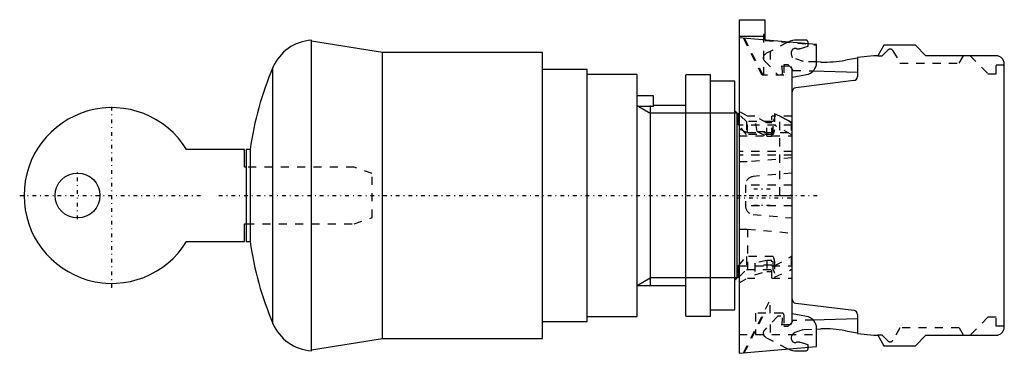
# Model space of a CAD drawing. Extents: x -88 to 32, y -19 to 22.
import ezdxf

# ---------------------------------------------------------------- set-up
doc = ezdxf.new("R2010")
doc.units = 0
doc.linetypes.add('CENTER', pattern=[1.5, 0.45, -0.5, 0.05, -0.5])
doc.linetypes.add('DASHED', pattern=[2, 1, -1])
for name, color, linetype in [('AM_0', 7, 'CONTINUOUS'), ('AM_10', 7, 'CONTINUOUS'), ('AM_3', 7, 'DASHED'), ('AM_7', 7, 'CENTER'), ('CONNECTIONPOINTS', 1, 'CONTINUOUS')]:
    doc.layers.add(name, color=color, linetype=linetype)

msp = doc.modelspace()

# ---------------------------------------------------------------- linework, layer by layer
at = {"layer": 'AM_0', "color": 7, "linetype": 'CONTINUOUS'}
for p, q in [((0, 21.5), (3.200000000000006, 21.5)), ((0, 21.5), (-4.734497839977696e-15, -19.29999999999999)), ((3.200000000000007, 19.02003627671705), (3.200000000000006, 21.5)), ((0, 19.5), (3.200000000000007, 19.5)), ((-52.4042, -19.00004415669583), (-52.4042, 19.00004415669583)), ((-43.67755333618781, 17.5), (-52.4042, 18.88166543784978)), ((9.499999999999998, 18.46885769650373), (1.77635683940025e-15, 19.3)), ((8.214479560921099, 19.00000000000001), (7.061528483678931, 19.00000000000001)), ((8.459631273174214, 18.55987816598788), (8.464395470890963, 18.74351633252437)), ((9.499999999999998, 16.26766989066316), (9.499999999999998, 18.46885769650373)), ((17.75055534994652, 18.40000000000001), (17, 17.1)), ((21.6, 18.40000000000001), (17.75055534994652, 18.40000000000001)), ((22.9, 17.1), (21.6, 18.40000000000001)), ((-24.1, 17.5), (-43.67755333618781, 17.5)), ((-43.67755333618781, -17.5), (-43.67755333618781, 17.5)), ((-24.1, -17.5), (-24.1, 17.5)), ((16.50000000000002, 17.1), (14.5, 16.88979152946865)), ((14.5, 16.88979152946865), (14.5, 14.54233911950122)), ((17, 17.1), (16.50000000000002, 17.1)), ((31.5, 17.1), (22.9, 17.1)), ((10.02646473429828, 16.31702707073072), (9.499999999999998, 16.33079337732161)), ((14.5, 16.80013150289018), (13.02290384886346, 16.53971859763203)), ((32.5, -16.09999999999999), (32.5, 16.1)), ((-57.11007970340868, -15.66551834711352), (-57.11007970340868, 15.66551834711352)), ((-18.6, 15.4), (-24.1, 15.4)), ((-18.6, -15.4), (-18.6, 15.4)), ((-12.5, 14.8), (-18.6, 14.8)), ((-12.5, -14.8), (-12.5, 14.8)), ((-3.5, 14.75), (-6.5, 14.75)), ((-6.5, -14.75), (-6.5, 14.75)), ((-3.5, -14.75), (-3.5, 14.75)), ((6.499999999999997, 14.48003950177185), (8.260472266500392, 14.79045826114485)), ((6.499999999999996, -14.48003950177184), (6.499999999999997, 14.48003950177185)), ((9.093770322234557, 15.24118731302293), (14.5, 15.09976005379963)), ((-0.5, 14), (-3.5, 14)), ((-0.5, -14), (-0.5, 14)), ((14.06093467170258, 14.04606604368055), (6.939065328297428, 13.1716104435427)), ((-10.5, 12.2), (-12.5, 12.2)), ((-10.5, 10.89724735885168), (-10.5, 12.2)), ((-10.5, 10.89724735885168), (-12.5, 10.89724735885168)), ((-6.5, 11), (-10.5, 11)), ((-0.2500000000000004, 10.08), (-0.5, 10.33)), ((-0.25, -10.08), (-0.25, 10.08)), ((-0.04999999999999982, 10), (-0.25, 10)), ((-2.275957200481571e-15, 9.950000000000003), (-0.04999999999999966, 10)), ((-0.04999999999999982, 8.601744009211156), (-0.04999999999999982, 10)), ((-2.664535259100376e-15, 8.601744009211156), (-0.04999999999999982, 8.601744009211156)), ((-60.6, 5.625), (-67.68911166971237, 5.625)), ((-60.6, 3.45), (-60.6, 5.625)), ((-59.90781685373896, 5.625), (-60.40000000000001, 5.625)), ((-60.40000000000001, 5.625), (-60.40000000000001, -5.625)), ((-59.90781685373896, 5.625), (-59.90781685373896, -5.625)), ((-60.40000000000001, 3.45), (-60.60000000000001, 3.45)), ((-60.6, -3.450000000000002), (-60.40000000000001, -3.450000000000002)), ((-60.6, -5.625000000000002), (-60.6, -3.450000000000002)), ((-67.68911166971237, -5.625000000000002), (-60.6, -5.625000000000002)), ((-60.40000000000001, -5.625), (-59.90781685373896, -5.625)), ((-0.04999999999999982, -8.601744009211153), (-3.996802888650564e-15, -8.601744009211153)), ((-0.04999999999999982, -10), (-0.04999999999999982, -8.601744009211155)), ((-0.5, -10.33), (-0.2500000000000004, -10.08)), ((-0.25, -10), (-0.04999999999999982, -10)), ((-0.04999999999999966, -10), (-3.941291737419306e-15, -9.950000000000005)), ((-12.5, -11), (-6.5, -11)), ((6.939065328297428, -13.17161044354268), (14.06093467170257, -14.04606604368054)), ((-3.5, -14), (-0.5, -14)), ((-24.1, -15.4), (-18.6, -15.4)), ((-18.6, -14.8), (-12.5, -14.8)), ((-6.5, -14.75), (-3.5, -14.75)), ((8.260472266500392, -14.79045826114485), (6.499999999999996, -14.48003950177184)), ((14.5, -15.09976005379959), (9.093770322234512, -15.24118731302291)), ((14.5, -14.5423391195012), (14.5, -16.88979152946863)), ((9.499999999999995, -18.46885769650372), (9.499999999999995, -16.26766989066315)), ((9.499999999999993, -16.33079337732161), (10.02646473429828, -16.31702707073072)), ((13.02290384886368, -16.53971859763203), (14.5, -16.80013150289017)), ((-52.4042, -18.88166543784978), (-43.67755333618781, -17.5)), ((-43.67755333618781, -17.5), (-24.1, -17.5)), ((14.5, -16.88979152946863), (16.50000000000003, -17.09999999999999)), ((16.50000000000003, -17.09999999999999), (17, -17.09999999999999)), ((17, -17.09999999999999), (17.75055534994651, -18.39999999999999)), ((21.6, -18.39999999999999), (22.9, -17.09999999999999)), ((22.9, -17.09999999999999), (31.5, -17.09999999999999)), ((-4.734497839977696e-15, -19.29999999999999), (9.499999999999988, -18.46885769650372)), ((7.061528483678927, -18.99999999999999), (8.214479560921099, -18.99999999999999)), ((8.464395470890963, -18.74351633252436), (8.459631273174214, -18.55987816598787)), ((17.75055534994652, -18.39999999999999), (21.6, -18.39999999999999))]:
    msp.add_line(p, q, dxfattribs=at)
msp.add_circle((-81.05000000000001, 1.683833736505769e-16), 2.75, dxfattribs=at)
for centre, radius, start, end in [((-52.04937086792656, 13.51141778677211), 5.500083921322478, 93.69891456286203, 156.9428764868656), ((7.061528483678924, 16.50000000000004), 2.499999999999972, 90, 114.5928040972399), ((8.214479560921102, 18.75000000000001), 0.2499999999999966, 358.5138862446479, 90), ((31.5, 16.1), 1, 0, 90), ((8.000000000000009, 16.26766989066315), 1.499999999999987, 279.9999999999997, 0), ((10.41855944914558, 31.31190158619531), 14.99999999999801, 268.5021379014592, 279.9985328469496), ((-20.30517773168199, -1.873407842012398e-05), 40.00012326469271, 156.9435895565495, 171.9159840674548), ((13.99999999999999, 14.54233911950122), 0.5000000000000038, 277.0000000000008, 0), ((6.999999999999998, 12.67533736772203), 0.5000000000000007, 96.99999999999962, 180), ((-76.85, 0), 10.75000000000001, 31.55089955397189, 328.4491004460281), ((-20.30517773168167, 1.873407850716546e-05), 40.00012326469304, 188.0840159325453, 203.0564104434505), ((7.000000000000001, -12.67533736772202), 0.5000000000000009, 180, 263), ((14, -14.54233911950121), 0.5000000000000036, 0, 83.00000000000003), ((-52.04937086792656, -13.5114177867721), 5.500083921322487, 203.0571235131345, 266.3010854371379), ((8.000000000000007, -16.26766989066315), 1.499999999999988, 0, 80.00000000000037), ((10.41855944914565, -31.31190158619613), 14.99999999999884, 80.00146715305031, 91.49786209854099), ((31.49999999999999, -16.09999999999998), 1.000000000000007, 270, 0), ((7.061528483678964, -16.4999999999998), 2.500000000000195, 245.4071959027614, 270), ((8.214479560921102, -18.75), 0.2499999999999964, 270, 1.486113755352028)]:
    msp.add_arc(centre, radius, start, end, dxfattribs=at)
at = {"layer": 'AM_10', "color": 7, "linetype": 'CONTINUOUS'}
for p, q in [((-12.5, 11), (-10.90656, 10.08)), ((-10.90656, 11), (-10.90656000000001, -11)), ((-0.25, 10.08), (-10.90656, 10.08)), ((-12.5, -11), (-10.90656000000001, -10.08)), ((-0.25, -10.08), (-10.90656000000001, -10.08))]:
    msp.add_line(p, q, dxfattribs=at)
at = {"layer": 'AM_3', "color": 6, "linetype": 'DASHED'}
for p, q in [((3.200000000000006, 19.70000000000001), (3.000000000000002, 19.70000000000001)), ((3.000000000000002, 19.70000000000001), (3.000000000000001, 14.70000000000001)), ((2.847388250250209, 14.70000000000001), (0.5270665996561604, 19.25388764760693)), ((2.962102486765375, 14.70000000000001), (0.6471331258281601, 19.24338318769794)), ((3.200000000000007, 19.02003627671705), (3.200000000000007, 18.97003627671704)), ((3.200000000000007, 18.97003627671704), (9.499999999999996, 18.41885769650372)), ((5.907158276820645, 18.71752777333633), (3.283956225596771, 17.35197721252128)), ((7.513719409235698, 17.98925408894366), (8.4525, 18.28500000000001)), ((8.4525, 18.28500000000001), (8.459631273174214, 18.55987816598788)), ((3.012006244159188, 16.8082362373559), (3.015004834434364, 16.92168290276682)), ((3.796743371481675, 17.61891691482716), (3.796743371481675, 15.7682434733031)), ((6.566007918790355, 16.84610255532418), (6.414105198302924, 17.32766649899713)), ((17, 17.1), (17.5415, 17.1)), ((17.5415, 17.1), (18.22432292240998, 17.78282292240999)), ((18.85357579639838, 17.69998020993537), (19.71958977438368, 16.20000000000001)), ((26.98, 16.20000000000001), (27.49961524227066, 17.1)), ((28.3, 17.1), (30.5, 14.90000000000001)), ((3.14909982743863, 16.45089477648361), (4.7585, 14.75450000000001)), ((5.231982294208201, 15.84280730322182), (6.302406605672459, 15.81444180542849)), ((5.3215, 15.24000000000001), (5.231982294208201, 15.84280730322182)), ((5.500000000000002, 16), (5.500000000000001, 14.70000000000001)), ((6.000000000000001, 16), (5.500000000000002, 16)), ((6.500000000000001, 15.5), (6.000000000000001, 16)), ((6.302406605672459, 15.81444180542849), (6.577999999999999, 15.30700000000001)), ((7.902050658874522, 16.37257748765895), (6.566007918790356, 16.84610255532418)), ((9.499999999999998, 16.33079337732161), (7.902050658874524, 16.37257748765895)), ((19.71958977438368, 16.20000000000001), (26.98, 16.20000000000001)), ((31.5, 14.90000000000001), (31.49999999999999, 16.00000000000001)), ((31.49999999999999, 16.00000000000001), (32.5, 16.00000000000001)), ((5.500000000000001, 14.70000000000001), (2.847388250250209, 14.70000000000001)), ((4.758500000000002, 14.75450000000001), (5.116473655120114, 14.74550066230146)), ((5.3215, 14.9454374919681), (5.3215, 15.24000000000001)), ((6.500000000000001, 14.48003950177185), (6.500000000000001, 15.5)), ((6.577999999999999, 15.30700000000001), (9.093770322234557, 15.24118731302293)), ((30.5, 14.90000000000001), (31.5, 14.90000000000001)), ((1.039999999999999, 9.700000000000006), (-2.220446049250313e-15, 10.3)), ((0.9000000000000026, 9.049999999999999), (-2.275957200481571e-15, 9.950000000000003)), ((1.920000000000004, 9.700000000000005), (1.039999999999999, 9.700000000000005)), ((1.039999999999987, 7.686355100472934), (1.03999999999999, 9.700000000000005)), ((3.399999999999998, 8.899999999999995), (1.920000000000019, 9.699999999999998)), ((2.210851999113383, 7.809655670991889), (1.920000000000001, 9.700000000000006)), ((6.499999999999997, 9.700000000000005), (4, 9.700000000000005)), ((4, 7.270572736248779), (3.999999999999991, 9.700000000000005)), ((5, 9.697674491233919), (4.350000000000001, 10)), ((4.350000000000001, 10), (4.35, 8.01498352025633)), ((5, 0), (5, 9.697674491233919)), ((0.9000000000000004, 7.476128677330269), (-0.04999999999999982, 8.601744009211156)), ((6.5, 8.601744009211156), (-2.664535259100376e-15, 8.601744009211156)), ((4.169999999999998, 9.049999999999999), (0.9000000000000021, 9.049999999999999)), ((0.9000000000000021, 9.05), (0.9000000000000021, 7.476128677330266)), ((4, 8.899999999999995), (3.399999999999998, 8.899999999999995)), ((3.399999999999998, 7.270572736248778), (3.399999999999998, 8.899999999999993)), ((4.35, 9.499997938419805), (4.169999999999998, 9.049999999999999)), ((4.169999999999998, 7.476128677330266), (4.169999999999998, 9.05)), ((6.392500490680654, 7.476128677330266), (4.35, 8.601744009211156)), ((6.39250049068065, 8.942228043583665), (6.39250049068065, 7.476128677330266)), ((6.499999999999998, 8.924824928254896), (6.392500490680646, 8.942228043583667)), ((5.067035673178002e-16, 8.1655364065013), (1.039999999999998, 7.686355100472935)), ((4.440892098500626e-16, 7.277316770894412), (6.500000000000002, 7.277316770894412)), ((4.169999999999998, 7.476128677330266), (0.9000000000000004, 7.476128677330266)), ((1.039999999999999, 7.686355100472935), (6.500000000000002, 7.686355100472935)), ((2.210851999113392, 7.809655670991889), (3.399999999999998, 7.270572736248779)), ((2.210851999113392, 7.809655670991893), (4, 7.809655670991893)), ((3.399999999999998, 7.270572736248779), (4, 7.270572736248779)), ((4.350000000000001, 8.014983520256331), (4.17, 7.47612867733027)), ((6.5, 7.476128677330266), (6.392500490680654, 7.476128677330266)), ((6.499999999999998, 5.382796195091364), (-1.77635683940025e-15, 5.382796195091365)), ((6.499999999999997, 4.92978859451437), (-1.332267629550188e-15, 4.92978859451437)), ((1, 4.100000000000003), (1.554312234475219e-15, 4.100000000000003)), ((6.499999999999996, 4.599571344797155), (1, 4.100000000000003)), ((-47.15000000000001, 3.45), (-60.40000000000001, 3.45)), ((-44.95, 2.69998757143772), (-47.15, 3.45)), ((-44.95, -2.69998757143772), (-44.95, 2.69998757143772)), ((6.5, 2.750000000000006), (1.709464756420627, 2.314499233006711)), ((0.8000000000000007, 1.318605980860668), (0.8000000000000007, -1.318605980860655)), ((6.5, 1.261942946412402), (0.8000000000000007, 1.261942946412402)), ((5, 0), (6.5, 0)), ((6.5, -1.26194294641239), (0.8000000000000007, -1.26194294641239)), ((1.709464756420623, -2.314499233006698), (6.499999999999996, -2.749999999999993)), ((-60.40000000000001, -3.450000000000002), (-47.15000000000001, -3.450000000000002)), ((-47.15000000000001, -3.450000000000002), (-44.95000000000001, -2.69998757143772)), ((-2.510525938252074e-16, -4.100000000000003), (0.9999999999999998, -4.100000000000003)), ((0.9999999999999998, -4.100000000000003), (6.499999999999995, -4.599571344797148)), ((1.039999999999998, -4.103633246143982), (1.039999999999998, -10.1)), ((-0.04999999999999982, -8.601744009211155), (0.9000000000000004, -7.476128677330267)), ((4.17, -7.476128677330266), (0.9000000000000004, -7.476128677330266)), ((0.8999999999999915, -7.476128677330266), (0.8999999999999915, -9.050000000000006)), ((3.399999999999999, -7.946856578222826), (1.920000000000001, -8.29326673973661)), ((1.92, -8.293266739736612), (1.92, -10.1)), ((3.999999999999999, -7.946856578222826), (3.399999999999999, -7.946856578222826)), ((3.399999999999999, -7.946856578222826), (3.399999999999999, -9.299999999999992)), ((4, -10.10000000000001), (3.999999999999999, -7.946856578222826)), ((4.170000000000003, -9.050000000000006), (4.170000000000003, -7.476128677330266)), ((4.17, -7.476128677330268), (4.35, -8.01498352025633)), ((4.35, -8.601744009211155), (6.392500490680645, -7.476128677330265)), ((4.35, -8.014983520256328), (4.350000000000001, -10)), ((6.5, -7.476128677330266), (6.392500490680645, -7.476128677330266)), ((6.392500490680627, -7.476128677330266), (6.392500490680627, -9.050000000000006)), ((-3.996802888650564e-15, -8.601744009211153), (6.5, -8.601744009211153)), ((-3.941291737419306e-15, -9.950000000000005), (0.8999999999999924, -9.05000000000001)), ((0.8999999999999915, -9.050000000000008), (4.170000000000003, -9.050000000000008)), ((3.999999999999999, -8.539994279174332), (1.92, -8.539994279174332)), ((1.92, -9.700000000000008), (3.4, -9.299999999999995)), ((3.399999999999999, -9.299999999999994), (4, -9.299999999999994)), ((4.170000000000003, -9.050000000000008), (4.35, -9.499997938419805)), ((4.350000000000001, -10), (6.392500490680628, -9.05000000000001)), ((6.392500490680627, -9.050000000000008), (6.5, -9.050000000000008)), ((-2.775557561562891e-15, -10.70000000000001), (1.039999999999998, -10.1)), ((1.039999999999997, -10.1), (1.92, -10.1)), ((4, -10.1), (6.499999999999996, -10.1)), ((0.5270665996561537, -19.25388764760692), (3.830896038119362, -12.76975728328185)), ((3.830896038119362, -14.4), (3.830896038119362, -12.76975728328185)), ((0.6471331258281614, -19.24338318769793), (3.114960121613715, -14.4)), ((1.999999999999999, -14.4), (1.999999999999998, -17)), ((5.299999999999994, -14.4), (1.999999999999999, -14.4)), ((4.758500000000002, -14.75449999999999), (3.149099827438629, -16.4508947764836)), ((5.116473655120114, -14.74550066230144), (4.758500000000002, -14.75449999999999)), ((5.231982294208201, -15.84280730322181), (5.3215, -15.23999999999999)), ((5.3215, -15.23999999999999), (5.3215, -14.94543749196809)), ((5.499999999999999, -14.6), (5.499999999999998, -16)), ((5.999999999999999, -16), (6.499999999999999, -15.5)), ((6.577999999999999, -15.30699999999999), (6.302406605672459, -15.81444180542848)), ((6.499999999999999, -15.5), (6.499999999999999, -14.48003950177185)), ((9.093770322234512, -15.24118731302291), (6.577999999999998, -15.30699999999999)), ((30.5, -14.9), (28.3, -17.09999999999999)), ((31.5, -14.9), (30.5, -14.9)), ((31.49999999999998, -15.99999999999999), (31.5, -14.9)), ((3.015004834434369, -16.92168290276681), (3.012006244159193, -16.80823623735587)), ((3.796743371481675, -15.76824347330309), (3.796743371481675, -17.61891691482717)), ((6.302406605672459, -15.81444180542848), (5.231982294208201, -15.84280730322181)), ((5.499999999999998, -16), (5.999999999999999, -16)), ((6.894801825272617, -16.72957023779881), (7.902050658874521, -16.37257748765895)), ((7.902050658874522, -16.37257748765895), (9.499999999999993, -16.33079337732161)), ((19.71958977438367, -16.2), (18.85357579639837, -17.69998020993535)), ((26.97999999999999, -16.2), (19.71958977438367, -16.2)), ((27.49961524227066, -17.09999999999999), (26.97999999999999, -16.2)), ((32.5, -15.99999999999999), (31.49999999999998, -15.99999999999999)), ((0, -17), (9.499999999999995, -17)), ((3.28395622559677, -17.35197721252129), (5.90715827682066, -18.71752777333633)), ((6.414105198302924, -17.32766649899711), (6.461069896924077, -17.17877841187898)), ((8.4525, -18.28499999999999), (7.513719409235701, -17.98925408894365)), ((17.5415, -17.09999999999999), (17, -17.09999999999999)), ((18.22432292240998, -17.78282292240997), (17.5415, -17.09999999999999)), ((8.459631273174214, -18.55987816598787), (8.4525, -18.28499999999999))]:
    msp.add_line(p, q, dxfattribs=at)
for points in [[(3.015004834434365, 16.92168290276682), (3.0156138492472, 16.9364532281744), (3.018140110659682, 16.96590761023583), (3.022402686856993, 16.99516120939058), (3.025180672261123, 17.00968072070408), (3.028386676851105, 17.02411176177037), (3.03607116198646, 17.0526580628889), (3.045429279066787, 17.08070032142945), (3.056428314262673, 17.10814050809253), (3.069029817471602, 17.13488269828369), (3.083189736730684, 17.16083340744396), (3.090838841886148, 17.17348349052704), (3.098858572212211, 17.18590191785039), (3.115981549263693, 17.2100005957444), (3.134498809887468, 17.23304519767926), (3.154345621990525, 17.25495516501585), (3.175452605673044, 17.27565390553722), (3.197745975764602, 17.29506906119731), (3.209313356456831, 17.30427390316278), (3.22114779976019, 17.31313276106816), (3.245576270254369, 17.32978185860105), (3.270945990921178, 17.34495815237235), (3.283956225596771, 17.35197721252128)], [(3.149099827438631, 16.45089477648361), (3.141677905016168, 16.45889081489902), (3.127366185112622, 16.47535909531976), (3.113786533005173, 16.49243605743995), (3.107279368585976, 16.50119267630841), (3.100964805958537, 16.51008918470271), (3.088925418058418, 16.52828486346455), (3.077691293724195, 16.54698844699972), (3.067283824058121, 16.56616432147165), (3.057722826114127, 16.58577597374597), (3.049026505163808, 16.60578606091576), (3.045007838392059, 16.61592863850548), (3.041211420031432, 16.62615648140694), (3.034292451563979, 16.64684844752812), (3.028282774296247, 16.66782255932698), (3.023193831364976, 16.68903887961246), (3.019035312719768, 16.71045700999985), (3.015815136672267, 16.73203616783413), (3.014558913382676, 16.74287330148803), (3.013539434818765, 16.75373526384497), (3.012212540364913, 16.77551298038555), (3.011836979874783, 16.79732785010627), (3.012006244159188, 16.8082362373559)], [(4.999999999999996, 9.697674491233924), (5.239724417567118, 9.583176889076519), (5.710343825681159, 9.340309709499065), (6.168433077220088, 9.079342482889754), (6.392500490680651, 8.942228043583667)], [(6.392500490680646, 8.942228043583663), (6.168433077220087, 9.079342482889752), (5.710343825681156, 9.34030970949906), (5.239724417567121, 9.583176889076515), (4.999999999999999, 9.697674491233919)], [(3.012006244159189, -16.80823623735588), (3.011836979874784, -16.79732785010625), (3.012212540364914, -16.77551298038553), (3.013539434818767, -16.75373526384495), (3.014558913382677, -16.74287330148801), (3.015815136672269, -16.73203616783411), (3.019035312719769, -16.71045700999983), (3.023193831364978, -16.68903887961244), (3.028282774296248, -16.66782255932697), (3.034292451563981, -16.6468484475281), (3.041211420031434, -16.62615648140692), (3.045007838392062, -16.61592863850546), (3.04902650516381, -16.60578606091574), (3.057722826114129, -16.58577597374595), (3.067283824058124, -16.56616432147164), (3.077691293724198, -16.5469884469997), (3.08892541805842, -16.52828486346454), (3.100964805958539, -16.5100891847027), (3.107279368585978, -16.50119267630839), (3.113786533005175, -16.49243605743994), (3.127366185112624, -16.47535909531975), (3.141677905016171, -16.45889081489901), (3.149099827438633, -16.4508947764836)], [(3.283956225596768, -17.35197721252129), (3.270945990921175, -17.34495815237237), (3.245576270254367, -17.32978185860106), (3.221147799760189, -17.31313276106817), (3.20931335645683, -17.30427390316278), (3.197745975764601, -17.29506906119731), (3.175452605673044, -17.27565390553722), (3.154345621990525, -17.25495516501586), (3.134498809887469, -17.23304519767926), (3.115981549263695, -17.21000059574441), (3.098858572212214, -17.1859019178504), (3.09083884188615, -17.17348349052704), (3.083189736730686, -17.16083340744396), (3.069029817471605, -17.13488269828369), (3.056428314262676, -17.10814050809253), (3.04542927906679, -17.08070032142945), (3.036071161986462, -17.0526580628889), (3.028386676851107, -17.02411176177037), (3.025180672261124, -17.00968072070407), (3.022402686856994, -16.99516120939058), (3.018140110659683, -16.96590761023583), (3.0156138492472, -16.9364532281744), (3.015004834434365, -16.92168290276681)]]:
    msp.add_lwpolyline(points, dxfattribs=at)
for centre, radius, start, end in [((7.061528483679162, 16.49999999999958), 2.500000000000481, 114.5928040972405, 117.4999657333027), ((6.890944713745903, 17.47807911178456), 0.4999998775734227, 77.5945619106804, 197.5071792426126), ((7.213245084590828, 18.94304399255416), 1.000000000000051, 257.591138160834, 287.4860943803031), ((18.5071656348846, 17.49998020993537), 0.399999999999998, 30.00000000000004, 135.0000000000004), ((5.121499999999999, 14.9454374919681), 0.2000000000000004, 268.5599066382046, 0), ((1.800000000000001, 1.318605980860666), 1.000000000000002, 95.19440000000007, 180), ((1.800000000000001, -1.318605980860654), 1, 180, 264.8055999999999), ((5.299999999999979, -14.60000000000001), 0.2000000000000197, 0, 90), ((5.12149999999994, -14.94543749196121), 0.1999999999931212, 90, 91.44009336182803), ((7.128645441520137, -17.38935593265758), 0.6999999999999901, 109.5155275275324, 162.4928369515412), ((6.890944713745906, -17.47807911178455), 0.4999998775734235, 162.492820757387, 282.4054380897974), ((7.213245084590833, -18.94304399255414), 1.000000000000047, 72.5139056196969, 102.4088618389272), ((18.5071656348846, -17.49998020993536), 0.3999999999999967, 224.9999999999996, 330.0000000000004), ((7.061528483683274, -16.49999999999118), 2.500000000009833, 242.500034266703, 245.4071959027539)]:
    msp.add_arc(centre, radius, start, end, dxfattribs=at)
at = {"layer": 'AM_7', "color": 4, "linetype": 'CENTER'}
for p, q in [((-76.84999999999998, -11.28750000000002), (-76.84999999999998, 11.28750000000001)), ((-81.05000000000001, -2.8875), (-81.05000000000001, 2.8875)), ((-63.745, 0), (9.845, 0)), ((-0.325000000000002, 0), (6.825000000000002, 0)), ((1.816000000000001, 0.7999999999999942), (4.103999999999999, 0.799999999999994)), ((-88.13749999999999, -1.332267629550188e-15), (-65.56249999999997, -1.332267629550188e-15)), ((-0.3250000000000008, -0.2999999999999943), (6.825000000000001, -0.2999999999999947)), ((1.816000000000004, -1.200000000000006), (4.104, -1.200000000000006))]:
    msp.add_line(p, q, dxfattribs=at)
at = {"layer": 'CONNECTIONPOINTS', "color": 1, "linetype": 'CONTINUOUS'}
for p in [(-44.95, 0), (0, 0), (6.3, 0), (6.500000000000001, 0, 10), (6.5, 0), (6.499999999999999, 0, -10), (6.5, 6.368163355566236e-15, -10), (6.5, 0)]:
    msp.add_point(p, dxfattribs=at)

doc.saveas('drawing.dxf')
